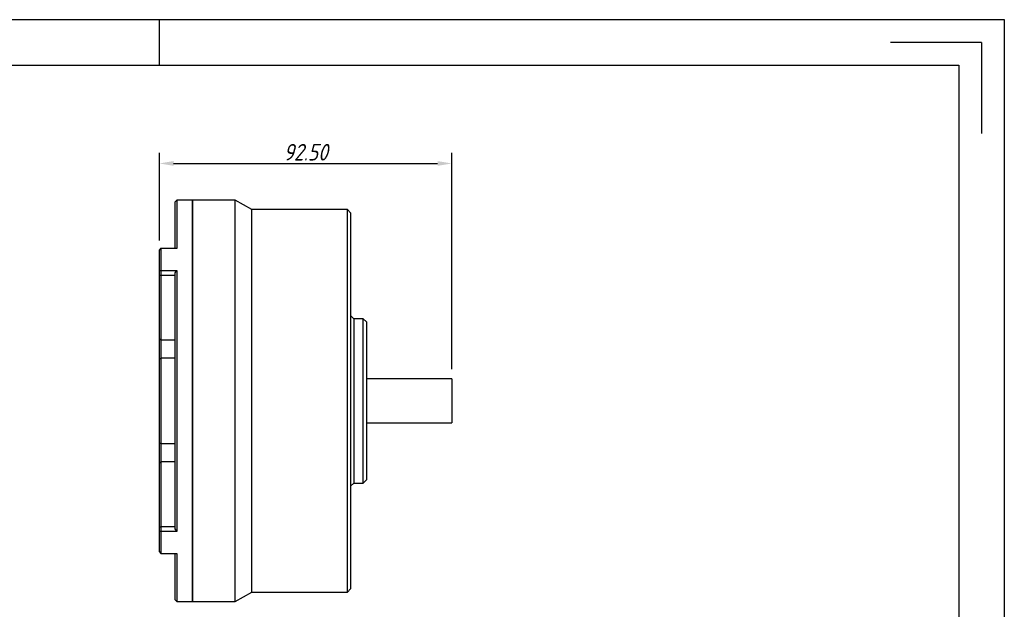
# Model space of a CAD drawing. Header units: inches. Extents: x 102 to 637, y -56 to 322.
# Tile 4 of 4: x 325 to 637, y 135 to 322. Entities that reach past the tile are written whole.
import ezdxf
from ezdxf.enums import TextEntityAlignment as Align

# ---------------------------------------------------------------- set-up
doc = ezdxf.new("R2010")
doc.units = ezdxf.units.IN
doc.linetypes.add('SLD-实线', pattern=[0])
doc.layers.add('尺寸', color=7, linetype='Continuous')
doc.styles.add('gb-s', font='gbeitc.shx', dxfattribs={"bigfont": 'gbcbig.shx'})
doc.styles.add('宋体', font='txt')
doc.dimstyles.new('gb', dxfattribs={"dimscale": 1.5, "dimtxt": 3.5, "dimasz": 3, "dimexe": 2.25, "dimexo": 2, "dimtad": 1, "dimzin": 0, "dimdsep": 46, "dimtxsty": 'gb-s', "dimcen": 2.5, "dimazin": 0, "dimtfac": 1, "dimtmove": 0, "dimatfit": 3, "dimfxl": 1, "dimtzin": 0, "dimarcsym": 0})

# ---------------------------------------------------------------- blocks, each defined once
blk = doc.blocks.new('工程图外发客户模板')
at = {"lineweight": -3}
for p, q in [((1882.1, 1633.7), (2098.61, 1633.7)), ((1990.36, 1633.7), (1990.36, 1627.86)), ((2098.61, 1633.7), (2098.61, 1480.61)), ((2095.69, 1630.78), (2084.03, 1630.78)), ((2095.69, 1630.78), (2095.69, 1619.12)), ((1887.93, 1627.86), (2092.78, 1627.86)), ((2092.78, 1627.86), (2092.78, 1486.44))]:
    blk.add_line(p, q, dxfattribs=at)
at = {"layer": '尺寸', "style": '宋体'}
for tag, p in [('BT', (2070.91, 1500.43)), ('ZTRY', (2000.04, 1496.43)), ('ZTRQ', (2018.04, 1496.43)), ('XH', (2070.91, 1496.43)), ('SHRY', (2000.04, 1492.43)), ('SHRQ', (2018.04, 1492.43)), ('BB', (2055.47, 1492.43)), ('BL', (2055.47, 1488.44))]:
    blk.add_attdef(tag, text='', height=2, dxfattribs=at).set_placement(p, align=Align.MIDDLE_CENTER)
blk = doc.blocks.new('*D11')
at = {"color": 0, "lineweight": -2}
for p, q in [((369.64, 251.98), (369.64, 279.72)), ((462.14, 211.25), (462.14, 279.72)), ((374.14, 276.35), (457.64, 276.35))]:
    blk.add_line(p, q, dxfattribs=at)
at = {"color": 0}
for points in [[(374.14, 277.1), (374.14, 275.6), (369.64, 276.35)], [(457.64, 275.6), (457.64, 277.1), (462.14, 276.35)]]:
    blk.add_solid(points, dxfattribs=at)
at = {"layer": 'Defpoints', "color": 0}
for p in [(462.14, 276.35), (369.64, 248.98), (462.14, 208.25)]:
    blk.add_point(p, dxfattribs=at)
at = {"color": 0, "insert": (415.89, 279.91), "char_height": 5.25, "attachment_point": 5, "style": 'gb-s'}
blk.add_mtext('92.50', dxfattribs=at)

msp = doc.modelspace()

# ---------------------------------------------------------------- linework, layer by layer
at = {"color": 7, "linetype": 'SLD-实线', "lineweight": 25}
for p, q in [((375.143, 264.746), (374.643, 264.246)), ((380.143, 264.746), (375.143, 264.746)), ((375.143, 264.746), (375.143, 249.481)), ((393.643, 264.746), (380.143, 264.746)), ((380.143, 264.746), (380.143, 201.246)), ((380.143, 137.746), (380.143, 264.746)), ((398.839, 261.746), (393.643, 264.746)), ((393.643, 137.746), (393.643, 264.746)), ((374.643, 249.481), (374.643, 264.246)), ((429.143, 261.746), (398.839, 261.746)), ((398.839, 140.746), (398.839, 261.746)), ((430.143, 260.746), (429.143, 261.746)), ((429.143, 140.746), (429.143, 261.746)), ((430.143, 260.746), (430.143, 141.746)), ((370.143, 249.55), (369.643, 249.033)), ((370.143, 249.481), (369.643, 248.981)), ((370.143, 249.55), (374.643, 249.55)), ((370.143, 249.55), (370.143, 249.481)), ((370.143, 249.481), (370.143, 242.463)), ((375.143, 249.481), (370.143, 249.481)), ((369.643, 248.981), (369.643, 249.033)), ((369.643, 242.299), (369.643, 248.981)), ((370.143, 242.463), (369.643, 242.299)), ((369.643, 241.145), (369.643, 242.299)), ((369.643, 241.145), (370.143, 240.919)), ((369.643, 220.851), (369.643, 241.145)), ((370.143, 242.463), (375.143, 242.463)), ((370.143, 242.463), (370.143, 240.919)), ((374.643, 240.919), (370.143, 240.919)), ((370.143, 240.919), (370.143, 220.498)), ((374.643, 241.767), (375.143, 242.463)), ((374.643, 160.72), (374.643, 241.767)), ((375.143, 242.463), (375.143, 159.947)), ((431.143, 227.246), (430.143, 228.246)), ((434.143, 227.246), (431.143, 227.246)), ((431.143, 227.246), (431.143, 175.246)), ((435.143, 226.246), (434.143, 227.246)), ((434.143, 175.246), (434.143, 227.246)), ((435.143, 226.246), (435.143, 176.246)), ((369.643, 220.851), (370.143, 220.498)), ((369.643, 214.492), (369.643, 220.851)), ((370.143, 220.498), (374.643, 220.498)), ((370.143, 220.498), (370.143, 214.717)), ((369.643, 214.492), (370.143, 214.717)), ((369.643, 187.999), (369.643, 214.492)), ((370.143, 214.717), (370.143, 187.774)), ((374.643, 214.717), (370.143, 214.717)), ((462.143, 208.246), (435.143, 208.246)), ((462.143, 208.246), (462.143, 194.246)), ((380.143, 201.246), (380.143, 137.746)), ((435.143, 194.246), (462.143, 194.246)), ((369.643, 187.999), (370.143, 187.774)), ((369.643, 181.64), (369.643, 187.999)), ((370.143, 187.774), (374.643, 187.774)), ((370.143, 187.774), (370.143, 181.994)), ((369.643, 181.64), (370.143, 181.994)), ((369.643, 161.288), (369.643, 181.64)), ((370.143, 181.994), (370.143, 161.495)), ((374.643, 181.994), (370.143, 181.994)), ((430.143, 174.246), (431.143, 175.246)), ((431.143, 175.246), (434.143, 175.246)), ((434.143, 175.246), (435.143, 176.246)), ((369.643, 161.288), (370.143, 161.495)), ((369.643, 160.133), (369.643, 161.288)), ((369.643, 160.133), (370.143, 159.947)), ((369.643, 153.459), (369.643, 160.133)), ((370.143, 161.495), (370.143, 159.947)), ((370.143, 161.495), (374.643, 161.495)), ((370.143, 159.947), (370.143, 152.941)), ((375.143, 159.947), (370.143, 159.947)), ((375.143, 159.947), (374.643, 160.72)), ((369.643, 153.459), (370.143, 152.941)), ((370.143, 152.941), (375.143, 152.941)), ((374.643, 138.246), (374.643, 152.941)), ((375.143, 152.941), (375.143, 137.746)), ((393.643, 137.746), (398.839, 140.746)), ((398.839, 140.746), (429.143, 140.746)), ((429.143, 140.746), (430.143, 141.746)), ((374.643, 138.246), (375.143, 137.746)), ((375.143, 137.746), (380.143, 137.746)), ((380.143, 137.746), (393.643, 137.746))]:
    msp.add_line(p, q, dxfattribs=at)

# ---------------------------------------------------------------- block references
at = {"layer": '尺寸', "xscale": 2.469160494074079, "yscale": 2.469160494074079, "zscale": 2.469160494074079}
msp.add_blockref('工程图外发客户模板', (-4544.917, -3712.021), dxfattribs=at)

# ---------------------------------------------------------------- dimensions: what is measured, and where the dimension line sits
dim = msp.add_linear_dim(base=(462.143, 276.347), p1=(369.643, 248.981), p2=(462.143, 208.246), dimstyle='gb')
dim.commit()
dim.dimension.update_dxf_attribs({"geometry": '*D11', "text_midpoint": (415.893, 279.91)})

doc.saveas('drawing.dxf')
